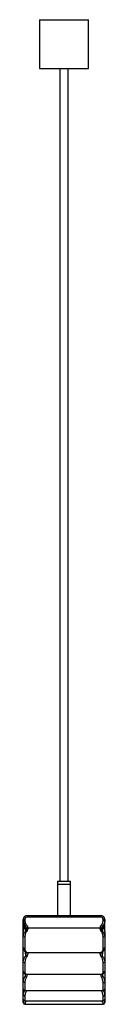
# Paper-space layout '_Posterior' of a CAD drawing. Header units: millimetres. Extents: x 172 to 272, y -235 to 974.
import ezdxf

# ---------------------------------------------------------------- set-up
doc = ezdxf.new("R2010")
doc.units = ezdxf.units.MM

psp = doc.layouts.new('_Posterior')

# ---------------------------------------------------------------- linework, layer by layer
at = {"color": 7, "linetype": 'Continuous', "lineweight": 25}
for p, q in [((192, 973.7), (192, 913.7)), ((192, 973.7), (252, 973.7)), ((252, 913.7), (252, 973.7)), ((192, 913.7), (252, 913.7)), ((217, 913.7), (217, -84.3)), ((227, -84.3), (227, 913.7)), ((214, -84.3), (214, -126.3)), ((214, -84.3), (230, -84.3)), ((230, -126.3), (230, -84.3)), ((230, -88.3), (214, -88.3)), ((174, -131.3), (172, -131.3)), ((172, -132.6), (172, -131.3)), ((174, -132.6), (172, -132.6)), ((172, -145.8), (172, -132.8)), ((174, -131.3), (174, -132.6)), ((177, -126.3), (177, -128.3)), ((177, -126.3), (267, -126.3)), ((267, -128.3), (177, -128.3)), ((267, -128.3), (267, -126.3)), ((270, -132.6), (270, -131.3)), ((272, -131.3), (270, -131.3)), ((270, -132.6), (272, -132.6)), ((272, -131.3), (272, -132.6)), ((272, -145.8), (272, -132.8)), ((172, -140.4), (172.3, -140.4)), ((176.1, -138.1), (174.7, -139.5)), ((266.1, -142.1), (177.8, -142.1)), ((267.8, -138.1), (269.2, -139.5)), ((270.6, -137.9), (270.9, -140.4)), ((172, -166.1), (172, -152.8)), ((174, -152.5), (174, -167.6)), ((270, -167.6), (270, -152.5)), ((272, -152.8), (272, -166.1)), ((172, -194.9), (172, -166.4)), ((272, -166.4), (272, -194.9)), ((266.4, -172.2), (177.5, -172.2)), ((174, -184.2), (174, -196.7)), ((270, -196.7), (270, -184.2)), ((172, -216.5), (172, -195.2)), ((175.8, -198.3), (268.1, -198.3)), ((272, -195.2), (272, -216.5)), ((172, -229.2), (172, -216.7)), ((174, -208.6), (174, -218.4)), ((270, -218.4), (270, -208.6)), ((272, -216.7), (272, -229.2)), ((172, -233.4), (172, -229.5)), ((174.2, -218.6), (269.7, -218.6)), ((272, -229.5), (272, -233.4)), ((174, -231.2), (270, -231.2)), ((174, -235.4), (270, -235.4))]:
    psp.add_line(p, q, dxfattribs=at)
at = {"color": 8, "linetype": 'Continuous', "lineweight": 25}
for p, q in [((174.4, -170.9), (174.6, -176.3)), ((269.3, -176.3), (269.5, -170.9)), ((174.2, -198.1), (174.3, -201)), ((269.6, -201), (269.7, -198)), ((174, -218.4), (174.2, -218.6)), ((174, -225.3), (174, -231.2)), ((176, -218.6), (175.8, -219.1)), ((268.1, -219.1), (267.9, -218.6)), ((269.7, -218.6), (270, -218.4)), ((270, -231.2), (270, -225.3)), ((174, -234.7), (174, -235.4)), ((270, -235.4), (270, -234.7))]:
    psp.add_line(p, q, dxfattribs=at)
at = {"color": 7, "linetype": 'Continuous', "lineweight": 25, "flags": 128}
for points in [[(174, -208.6), (173.6, -208.6), (173.2, -208.5), (172.8, -208.5), (172.5, -208.4), (172.3, -208.2), (172.1, -208.1), (172, -207.9), (172, -207.8)], [(270, -208.6), (270.3, -208.6), (270.7, -208.5), (271.1, -208.5), (271.4, -208.4), (271.6, -208.2), (271.8, -208.1), (271.9, -207.9), (272, -207.8)], [(174, -225.3), (173.6, -225.3), (173.2, -225.2), (172.8, -225.1), (172.5, -224.9), (172.3, -224.7), (172.1, -224.5), (172, -224.2), (172, -224)], [(270, -225.3), (270.3, -225.3), (270.7, -225.2), (271.1, -225.1), (271.4, -224.9), (271.6, -224.7), (271.8, -224.5), (271.9, -224.2), (272, -224)]]:
    psp.add_lwpolyline(points, dxfattribs=at)
at = {"color": 7, "linetype": 'Continuous', "lineweight": 25}
for centre, radius, start, end in [((177, -131.3), 5, 90, 180), ((182, -132.2), 10, 180.1362, 214.7091), ((177, -131.3), 3, 90, 180), ((267, -131.3), 5, 0, 90), ((267, -131.3), 3, 360, 90), ((181.8, -145.9), 9.86, 144.7183, 179.9794), ((182, -145.9), 10, 161.4495, 180), ((172.4, -137.7), 0.999, 329.123, 342.1138), ((171.7, -142.4), 6.13, 2.2332, 43.3438), ((272.2, -142.4), 6.13, 136.6562, 177.7668), ((262.1, -145.9), 9.86, 0.0206, 35.2817), ((271.8, -142.9), 0.987, 80.0421, 123.0643), ((262, -145.9), 10, 360, 18.5505), ((173.5, -155.9), 3.44, 81.8604, 116.0518), ((175.2, -147), 1.46, 48.8541, 109.0939), ((268.7, -147), 1.46, 70.9061, 131.1459), ((270.4, -155.9), 3.44, 63.9482, 98.1396), ((173.7, -165.8), 1.8, 190.2021, 277.4423), ((270.2, -165.8), 1.8, 262.5577, 349.7979), ((173.7, -180.2), 4.04, 53.1279, 76.198), ((270.2, -180.2), 4.04, 103.802, 126.8721), ((173.5, -181), 3.27, 242.3821, 278.5557), ((270.4, -181), 3.27, 261.4443, 297.6179), ((173.9, -194.8), 1.91, 183.033, 272.7415), ((210.5, -143.9), 67.7, 237.6075, 239.1384), ((233.4, -143.9), 67.7, 300.8616, 302.3925), ((270, -194.8), 1.91, 267.2585, 356.967), ((173.9, -216.5), 1.99, 180.3214, 270.3179), ((270, -216.5), 1.99, 269.6821, 359.6786), ((174, -229.2), 2, 180, 270), ((270, -229.2), 2, 270, 0), ((173.9, -232.7), 1.96, 181.3319, 271.2726), ((174, -233.4), 2, 180, 270), ((270, -232.7), 1.96, 268.7274, 358.6681), ((270, -233.4), 2, 270, 0)]:
    psp.add_arc(centre, radius, start, end, dxfattribs=at)
at = {"color": 8, "linetype": 'Continuous', "lineweight": 25}
for centre, radius, start, end in [((181.3, -145.7), 9.36, 144.1051, 161.6742), ((262.6, -145.7), 9.36, 18.2916, 35.8949), ((175.9, -170.1), 1.45, 244.362, 279.6868), ((268, -170.1), 1.45, 260.3143, 295.5406), ((179.6, -212.3), 7.79, 234.004, 240.7351), ((264.3, -212.3), 7.79, 299.2649, 305.996)]:
    psp.add_arc(centre, radius, start, end, dxfattribs=at)
at = {"color": 7, "linetype": 'Continuous', "lineweight": 25}
for points, knots in [([(174.7, -139.5), (174.2, -139.1), (173.5, -138.1), (172.9, -136.9), (172.4, -135.8), (172.2, -135.2), (172.1, -134.2), (172, -133.9), (172, -133.3), (172, -133), (172, -132.6)], [0, 0, 0, 0, 0.25, 0.5, 0.5, 0.75, 0.75, 0.875, 0.875, 1, 1, 1, 1]), ([(174, -132.6), (174, -133.2), (174, -133.7), (174.2, -134.7), (174.3, -135.1), (174.7, -136.1), (175.2, -137), (175.8, -137.8), (176.1, -138.1)], [0, 0, 0, 0, 0.25, 0.25, 0.5, 0.5, 0.75, 1, 1, 1, 1]), ([(267.8, -138.1), (268.1, -137.8), (268.4, -137.4), (269, -136.5), (269.2, -136.1), (269.6, -135.1), (269.9, -134.2), (270, -133.2), (270, -132.6)], [0, 0, 0, 0, 0.25, 0.25, 0.5, 0.5, 0.75, 1, 1, 1, 1]), ([(272, -132.6), (272, -133.3), (271.8, -134.5), (271.5, -135.7), (271, -136.9), (270.7, -137.5), (270.2, -138.3), (270, -138.5), (269.6, -139), (269.4, -139.3), (269.2, -139.5)], [0, 0, 0, 0, 0.25, 0.5, 0.5, 0.75, 0.75, 0.875, 0.875, 1, 1, 1, 1]), ([(172.3, -140.4), (172.4, -140), (172.5, -139.6), (172.9, -138.8), (173, -138.5), (173.2, -138.1)], [0, 0, 0, 0, 0.5, 0.5, 1, 1, 1, 1]), ([(172.9, -140.4), (172.9, -140.5), (172.9, -140.7), (172.8, -141.5), (172.7, -142.2), (172.5, -142.6), (172.4, -142.8)], [0, 0, 0, 0, 0.214836, 0.482336, 0.844883, 1, 1, 1, 1]), ([(173.1, -140.3), (173, -140), (173, -139.2), (173.2, -138.4), (173.3, -138)], [0, 0, 0, 0, 0.456525, 1, 1, 1, 1]), ([(173.8, -140.2), (174, -141.1), (174.1, -142), (174.5, -143.8), (174.6, -144.7), (174.7, -145.6)], [0, 0, 0, 0, 0.5, 0.5, 1, 1, 1, 1]), ([(175.8, -142.8), (175.8, -142.5), (175.8, -142.2), (175.8, -141.6), (175.7, -141.3), (175.5, -140.8), (175.4, -140.5), (175.1, -140), (174.9, -139.7), (174.7, -139.5)], [0, 0, 0, 0, 0.25, 0.25, 0.5, 0.5, 0.75, 0.75, 1, 1, 1, 1]), ([(174.7, -145.6), (175, -145.3), (175.1, -145.1), (175.4, -144.6), (175.5, -144.3), (175.7, -143.6), (175.8, -143.2), (175.8, -142.8)], [0, 0, 0, 0, 0.25, 0.25, 0.5, 0.5, 1, 1, 1, 1]), ([(177.7, -142.1), (177.6, -142.1), (177.4, -142.1), (177.2, -142.1), (177.1, -142.1), (176.7, -142.2), (176.5, -142.2), (176.2, -142.4), (176.1, -142.5), (175.9, -142.6), (175.8, -142.7), (175.8, -142.8)], [0, 0, 0, 0, 0.125, 0.125, 0.25, 0.25, 0.5, 0.5, 0.75, 0.75, 1, 1, 1, 1]), ([(177.7, -142.1), (177.6, -142.7), (177.5, -143.3), (177, -144.6), (176.7, -145.2), (176.2, -145.9)], [0, 0, 0, 0, 0.5, 0.5, 1, 1, 1, 1]), ([(267.7, -145.9), (267.2, -145.2), (266.9, -144.6), (266.4, -143.3), (266.3, -142.7), (266.2, -142.1)], [0, 0, 0, 0, 0.5, 0.5, 1, 1, 1, 1]), ([(266.2, -142.1), (266.3, -142.1), (266.5, -142.1), (266.7, -142.1), (266.8, -142.1), (267.2, -142.2), (267.4, -142.2), (267.7, -142.4), (267.8, -142.5), (268, -142.6), (268.1, -142.7), (268.1, -142.8)], [0, 0, 0, 0, 0.125, 0.125, 0.25, 0.25, 0.5, 0.5, 0.75, 0.75, 1, 1, 1, 1]), ([(269.2, -139.5), (269, -139.7), (268.8, -140), (268.5, -140.5), (268.4, -140.8), (268.2, -141.3), (268.1, -141.6), (268.1, -142.2), (268.1, -142.5), (268.1, -142.8)], [0, 0, 0, 0, 0.25, 0.25, 0.5, 0.5, 0.75, 0.75, 1, 1, 1, 1]), ([(268.1, -142.8), (268.1, -143.2), (268.2, -143.6), (268.4, -144.3), (268.5, -144.6), (268.8, -145.1), (268.9, -145.3), (269.2, -145.6)], [0, 0, 0, 0, 0.5, 0.5, 0.75, 0.75, 1, 1, 1, 1]), ([(269.2, -145.6), (269.3, -144.7), (269.4, -143.8), (269.8, -142), (269.9, -141.1), (270.1, -140.2)], [0, 0, 0, 0, 0.5, 0.5, 1, 1, 1, 1]), ([(271.5, -142.8), (271.4, -142.6), (271.2, -142.1), (271.1, -141.3), (271, -140.6), (271, -140.4), (271, -140.4)], [0, 0, 0, 0, 0.1796296, 0.6048391, 0.885558, 1, 1, 1, 1]), ([(172, -152.8), (172, -152.1), (172, -151.5), (172.2, -150.5), (172.3, -150.1), (172.5, -149.5), (172.6, -149.2), (172.9, -148.3), (173.2, -147.7), (173.9, -146.6), (174.3, -146.1), (174.7, -145.6)], [0, 0, 0, 0, 0.25, 0.25, 0.375, 0.375, 0.5, 0.5, 0.75, 0.75, 1, 1, 1, 1]), ([(172, -152.8), (172, -151.7), (172, -150.6), (172, -148.3), (172, -147.1), (172, -145.9)], [0, 0, 0, 0, 0.5, 0.5, 1, 1, 1, 1]), ([(176.2, -145.9), (175.8, -146.3), (175.5, -146.8), (175, -147.8), (174.7, -148.3), (174.5, -149.2), (174.4, -149.5), (174.2, -150.1), (174.2, -150.4), (174, -151.3), (174, -151.9), (174, -152.5)], [0, 0, 0, 0, 0.25, 0.25, 0.5, 0.5, 0.625, 0.625, 0.75, 0.75, 1, 1, 1, 1]), ([(270, -152.5), (270, -151.9), (269.9, -151.2), (269.7, -150), (269.5, -149.5), (269.2, -148.6), (269.1, -148.3), (268.9, -147.8), (268.8, -147.5), (268.4, -146.8), (268.1, -146.3), (267.7, -145.9)], [0, 0, 0, 0, 0.25, 0.25, 0.5, 0.5, 0.625, 0.625, 0.75, 0.75, 1, 1, 1, 1]), ([(269.2, -145.6), (269.6, -146.1), (270, -146.6), (270.5, -147.4), (270.6, -147.7), (270.9, -148.3), (271.1, -148.6), (271.4, -149.5), (271.6, -150.1), (271.9, -151.4), (272, -152.1), (272, -152.8)], [0, 0, 0, 0, 0.25, 0.25, 0.375, 0.375, 0.5, 0.5, 0.75, 0.75, 1, 1, 1, 1]), ([(272, -145.9), (272, -147.1), (272, -148.3), (272, -150.6), (272, -151.7), (272, -152.8)], [0, 0, 0, 0, 0.5, 0.5, 1, 1, 1, 1]), ([(172, -166.2), (172, -166.5), (172, -167.3), (172.3, -168.4), (172.9, -169.5), (173.8, -170.5), (174.6, -171.1), (175.1, -171.3), (175.2, -171.4)], [0, 0, 0, 0, 0.125811, 0.32097, 0.518062, 0.716744, 0.921715, 1, 1, 1, 1]), ([(174, -167.6), (174, -168.1), (174, -168.5), (174.2, -169.1), (174.2, -169.3), (174.4, -169.7), (174.5, -169.9), (174.8, -170.4), (175, -170.6), (175.5, -171.1), (175.8, -171.3), (176.1, -171.5)], [0, 0, 0, 0, 0.25, 0.25, 0.375, 0.375, 0.5, 0.5, 0.75, 0.75, 1, 1, 1, 1]), ([(267.8, -171.5), (268.1, -171.3), (268.4, -171.1), (268.9, -170.6), (269.1, -170.4), (269.4, -169.9), (269.5, -169.7), (269.7, -169.3), (269.7, -169.1), (269.9, -168.5), (270, -168.1), (270, -167.6)], [0, 0, 0, 0, 0.25, 0.25, 0.5, 0.5, 0.625, 0.625, 0.75, 0.75, 1, 1, 1, 1]), ([(268.7, -171.4), (269, -171.2), (269.7, -170.8), (270.6, -170), (271.3, -169), (271.8, -167.7), (272, -166.8), (271.9, -166.2), (271.9, -166.1)], [0, 0, 0, 0, 0.181519, 0.379954, 0.569086, 0.773898, 0.972722, 1, 1, 1, 1]), ([(172, -183.9), (172, -183.2), (172, -182.5), (172.2, -181.5), (172.3, -181.2), (172.5, -180.5), (172.6, -180.2), (172.9, -179.2), (173.2, -178.6), (173.9, -177.4), (174.2, -176.8), (174.6, -176.3)], [0, 0, 0, 0, 0.25, 0.25, 0.375, 0.375, 0.5, 0.5, 0.75, 0.75, 1, 1, 1, 1]), ([(176.1, -177), (175.8, -177.5), (175.5, -178.1), (175, -179.2), (174.7, -179.8), (174.4, -180.7), (174.4, -181), (174.2, -181.7), (174.2, -182), (174, -182.9), (174, -183.6), (174, -184.2)], [0, 0, 0, 0, 0.25, 0.25, 0.5, 0.5, 0.625, 0.625, 0.75, 0.75, 1, 1, 1, 1]), ([(175.2, -171.4), (175.4, -171.5), (175.7, -171.7), (176.1, -171.8), (176.4, -172), (176.7, -172.1), (176.7, -172.1)], [0, 0, 0, 0, 0.266497, 0.705472, 0.947555, 1, 1, 1, 1]), ([(176.1, -171.5), (176.4, -171.7), (176.6, -171.8), (177, -172), (177.1, -172.1), (177.2, -172.2)], [0, 0, 0, 0, 0.5, 0.5, 1, 1, 1, 1]), ([(177.5, -172.2), (177.5, -172.9), (177.4, -173.7), (176.9, -175.4), (176.6, -176.2), (176.1, -177)], [0, 0, 0, 0, 0.5, 0.5, 1, 1, 1, 1]), ([(177.2, -172.2), (177.1, -172.2), (176.9, -172.1), (176.8, -172.1), (176.7, -172.1)], [0, 0, 0, 0, 0.636389, 1, 1, 1, 1]), ([(267.8, -177), (267.3, -176.2), (267, -175.4), (266.5, -173.7), (266.4, -172.9), (266.4, -172.2)], [0, 0, 0, 0, 0.5, 0.5, 1, 1, 1, 1]), ([(266.7, -172.2), (266.8, -172.1), (266.9, -172), (267.3, -171.8), (267.5, -171.7), (267.8, -171.5)], [0, 0, 0, 0, 0.5, 0.5, 1, 1, 1, 1]), ([(266.7, -172.2), (266.8, -172.2), (267, -172.1), (267.1, -172.1), (267.2, -172.1)], [0, 0, 0, 0, 0.631276, 1, 1, 1, 1]), ([(267.2, -172.1), (267.2, -172.1), (267.4, -172), (267.7, -171.9), (268.1, -171.7), (268.3, -171.6), (268.6, -171.4), (268.7, -171.4)], [0, 0, 0, 0, 0.041174, 0.244634, 0.511904, 0.901529, 1, 1, 1, 1]), ([(270, -184.2), (270, -183.6), (269.9, -182.9), (269.7, -182), (269.7, -181.7), (269.5, -181), (269.5, -180.7), (269.2, -179.8), (268.9, -179.2), (268.4, -178.1), (268.1, -177.5), (267.8, -177)], [0, 0, 0, 0, 0.25, 0.25, 0.375, 0.375, 0.5, 0.5, 0.75, 0.75, 1, 1, 1, 1]), ([(269.3, -176.3), (269.7, -176.8), (270, -177.4), (270.7, -178.6), (271, -179.2), (271.3, -180.2), (271.4, -180.5), (271.6, -181.2), (271.7, -181.5), (271.9, -182.5), (272, -183.2), (272, -183.9)], [0, 0, 0, 0, 0.25, 0.25, 0.5, 0.5, 0.625, 0.625, 0.75, 0.75, 1, 1, 1, 1]), ([(172, -194.9), (172, -195.1), (172, -195.5), (172.2, -196.3), (172.7, -197.2), (173.5, -197.8), (174.4, -198.2), (175.1, -198.3), (175.6, -198.3), (175.8, -198.3)], [0, 0, 0, 0, 0.07248, 0.231947, 0.401891, 0.562345, 0.724926, 0.902763, 1, 1, 1, 1]), ([(172, -207.8), (172, -207.2), (172, -206.6), (172.2, -205.8), (172.2, -205.5), (172.4, -204.9), (172.5, -204.6), (172.8, -203.8), (173, -203.2), (173.6, -202.1), (173.9, -201.5), (174.3, -201)], [0, 0, 0, 0, 0.25, 0.25, 0.375, 0.375, 0.5, 0.5, 0.75, 0.75, 1, 1, 1, 1]), ([(174, -196.7), (174, -197), (174, -197.2), (174.2, -197.6), (174.3, -197.8), (174.8, -198.2), (175.3, -198.3), (175.8, -198.3)], [0, 0, 0, 0, 0.25, 0.25, 0.5, 0.5, 1, 1, 1, 1]), ([(175.8, -202), (175.5, -202.5), (175.3, -203), (174.8, -204.1), (174.6, -204.7), (174.4, -205.5), (174.3, -205.8), (174.2, -206.4), (174.1, -206.7), (174, -207.5), (174, -208.1), (174, -208.6)], [0, 0, 0, 0, 0.25, 0.25, 0.5, 0.5, 0.625, 0.625, 0.75, 0.75, 1, 1, 1, 1]), ([(268.1, -198.3), (268.2, -198.3), (268.6, -198.4), (269.3, -198.2), (270.2, -197.9), (271, -197.3), (271.6, -196.5), (271.9, -195.7), (271.9, -195.1), (271.9, -194.9)], [0, 0, 0, 0, 0.033107, 0.232834, 0.406367, 0.566469, 0.724221, 0.890285, 1, 1, 1, 1]), ([(268.1, -198.3), (268.6, -198.3), (269.1, -198.2), (269.5, -197.9), (269.6, -197.8), (269.7, -197.6), (269.8, -197.5), (269.9, -197.2), (270, -197), (270, -196.7)], [0, 0, 0, 0, 0.5, 0.5, 0.625, 0.625, 0.75, 0.75, 1, 1, 1, 1]), ([(270, -208.6), (270, -208.1), (269.9, -207.5), (269.8, -206.7), (269.7, -206.4), (269.6, -205.8), (269.5, -205.5), (269.3, -204.7), (269.1, -204.1), (268.6, -203), (268.4, -202.5), (268.1, -202)], [0, 0, 0, 0, 0.25, 0.25, 0.375, 0.375, 0.5, 0.5, 0.75, 0.75, 1, 1, 1, 1]), ([(269.6, -201), (270, -201.5), (270.3, -202.1), (270.9, -203.2), (271.1, -203.8), (271.4, -204.6), (271.5, -204.9), (271.7, -205.5), (271.7, -205.8), (271.9, -206.6), (272, -207.2), (272, -207.8)], [0, 0, 0, 0, 0.25, 0.25, 0.5, 0.5, 0.625, 0.625, 0.75, 0.75, 1, 1, 1, 1]), ([(172, -216.5), (172, -216.7), (172, -217.2), (172.4, -217.9), (173, -218.4), (173.6, -218.6), (174, -218.6), (174.2, -218.6), (174.2, -218.6)], [0, 0, 0, 0, 0.196547, 0.402809, 0.604055, 0.783928, 0.966046, 1, 1, 1, 1]), ([(269.6, -218.6), (269.8, -218.6), (270.1, -218.6), (270.7, -218.5), (271.3, -218), (271.8, -217.4), (272, -216.8), (271.9, -216.5), (271.9, -216.5)], [0, 0, 0, 0, 0.151808, 0.346245, 0.544481, 0.74725, 0.948795, 1, 1, 1, 1]), ([(175.8, -219.1), (175.5, -219.7), (175.3, -220.2), (174.8, -221.2), (174.6, -221.8), (174.4, -222.5), (174.3, -222.8), (174.2, -223.3), (174.1, -223.6), (174, -224.3), (174, -224.8), (174, -225.3)], [0, 0, 0, 0, 0.25, 0.25, 0.5, 0.5, 0.625, 0.625, 0.75, 0.75, 1, 1, 1, 1]), ([(270, -225.3), (270, -224.8), (269.9, -224.3), (269.8, -223.6), (269.7, -223.3), (269.6, -222.8), (269.5, -222.5), (269.3, -221.8), (269.1, -221.2), (268.6, -220.2), (268.4, -219.7), (268.1, -219.1)], [0, 0, 0, 0, 0.25, 0.25, 0.375, 0.375, 0.5, 0.5, 0.75, 0.75, 1, 1, 1, 1])]:
    psp.add_open_spline(points, degree=3, knots=knots, dxfattribs=at)
for points in [[(173.2, -138.2), (172.8, -138.9), (172.5, -139.6), (172.3, -140.4)], [(173.2, -138.1), (173.2, -138.2), (173.2, -138.2), (173.2, -138.2)], [(173.3, -138), (173.5, -138.7), (173.7, -139.4), (173.8, -140.2)], [(177.8, -142.1), (177.8, -142.1), (177.7, -142.1), (177.7, -142.1)], [(266.2, -142.1), (266.2, -142.1), (266.1, -142.1), (266.1, -142.1)], [(270.1, -140.2), (270.2, -139.4), (270.4, -138.6), (270.6, -137.9)], [(177.2, -172.2), (177.3, -172.2), (177.4, -172.2), (177.5, -172.2)], [(266.4, -172.2), (266.5, -172.2), (266.6, -172.2), (266.7, -172.2)]]:
    psp.add_open_spline(points, degree=3, dxfattribs=at)
at = {"color": 8, "linetype": 'Continuous', "lineweight": 25}
for points, knots in [([(174.6, -176.3), (174.9, -175.7), (175.5, -174.4), (175.6, -172.7), (175.6, -171.8), (175.6, -171.6)], [0, 0, 0, 0, 0.32386, 0.785048, 1, 1, 1, 1]), ([(268.3, -171.6), (268.3, -171.8), (268.3, -172.7), (268.4, -174.4), (269, -175.7), (269.3, -176.3)], [0, 0, 0, 0, 0.214916, 0.676125, 1, 1, 1, 1]), ([(174.3, -201), (174.5, -200.3), (174.9, -199.4), (174.9, -198.5), (174.9, -198.2)], [0, 0, 0, 0, 0.71592, 1, 1, 1, 1]), ([(176.9, -198.3), (176.8, -198.6), (176.7, -199.9), (176.2, -201.1), (175.8, -202)], [0, 0, 0, 0, 0.246585, 1, 1, 1, 1]), ([(268.1, -202), (267.7, -201.1), (267.2, -199.9), (267.1, -198.6), (267, -198.3)], [0, 0, 0, 0, 0.753415, 1, 1, 1, 1]), ([(269, -198.2), (269, -198.5), (269, -199.4), (269.4, -200.3), (269.6, -201)], [0, 0, 0, 0, 0.2849981, 1, 1, 1, 1]), ([(172, -224), (172, -223.1), (172.2, -221.4), (173.3, -219.6), (173.9, -218.6)], [0, 0, 0, 0, 0.484239, 1, 1, 1, 1]), ([(270, -218.6), (270.3, -219), (270.9, -220), (271.7, -221.8), (271.9, -223.2), (272, -224)], [0, 0, 0, 0, 0.205067, 0.540832, 1, 1, 1, 1]), ([(172, -232.8), (172, -232.5), (172.1, -232), (172.9, -231.3), (173.2, -231)], [0, 0, 0, 0, 0.665168, 1, 1, 1, 1]), ([(176.3, -231.2), (176, -231.5), (175.2, -232.3), (174.2, -233.6), (174, -234.3), (174, -234.7)], [0, 0, 0, 0, 0.208439, 0.600043, 1, 1, 1, 1]), ([(270, -234.7), (269.9, -234.5), (269.9, -234.1), (269.2, -232.9), (268.1, -231.8), (267.5, -231.2)], [0, 0, 0, 0, 0.1835365, 0.5972308, 1, 1, 1, 1]), ([(270.8, -231), (270.8, -231), (271.4, -231.6), (271.8, -232.2), (271.9, -232.6), (272, -232.8)], [0, 0, 0, 0, 0.02695, 0.699969, 1, 1, 1, 1])]:
    psp.add_open_spline(points, degree=3, knots=knots, dxfattribs=at)

doc.saveas('drawing.dxf')
